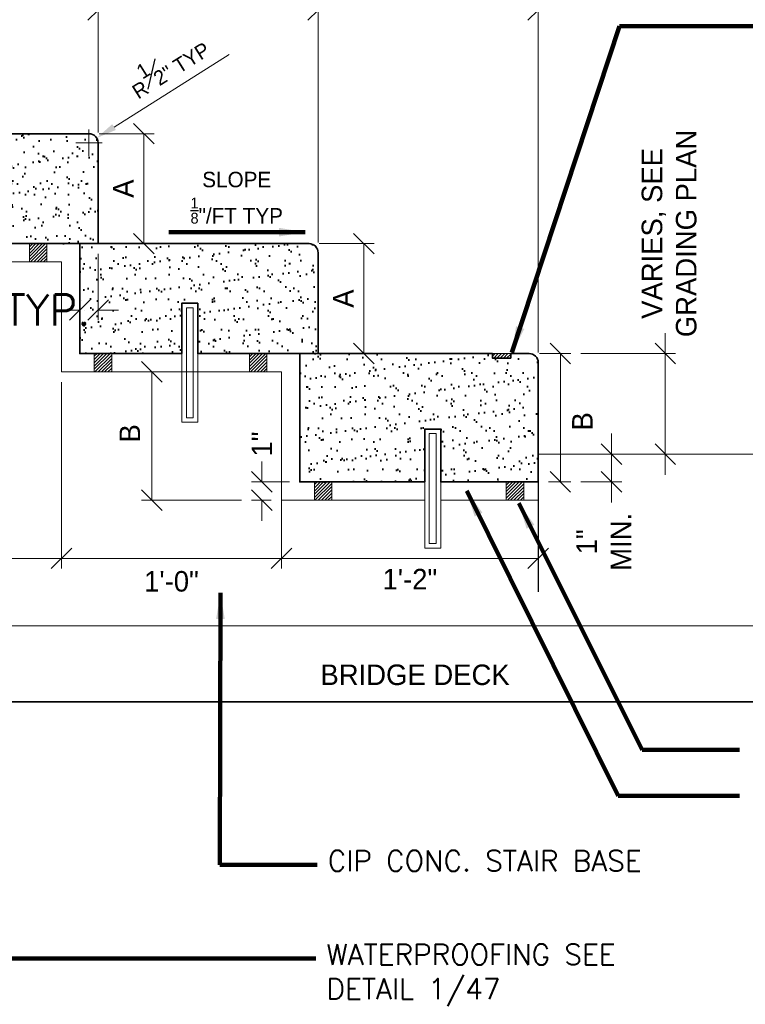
# Model space of a CAD drawing. Extents: x 1828566 to 1828596, y 711482 to 711702.
# Tile 9 of 20: x 1828583.39 to 1828586.69, y 711671.95 to 711676.43. Entities that reach past the tile are written whole.
import ezdxf

# ---------------------------------------------------------------- set-up
doc = ezdxf.new("R2010")
doc.units = 0
doc.header["$LTSCALE"] = 0.666667
doc.header["$MEASUREMENT"] = 0
doc.layers.get('0').update_dxf_attribs({"lineweight": 9})
doc.layers.get('Defpoints').update_dxf_attribs({"lineweight": 9})
for name, color, linetype, lineweight in [('SC_Scratch2', 191, 'Continuous', 40), ('SC_Scratch3', 7, 'Continuous', 35), ('SH_Text', 7, 'Continuous', 25), ('VG_P_Cells', 3, 'Continuous', 18), ('VG_P_Text', 7, 'Continuous', 25)]:
    doc.layers.add(name, color=color, linetype=linetype, lineweight=lineweight)
doc.styles.add('Slanted-Normal LS 0.50', font='font31.shx', dxfattribs={"height": 0.14})
doc.styles.add('Slanted-Normal LS 0.50_0', font='font31.shx')
doc.styles.add('Style-font30', font='font31.shx')
doc.dimstyles.new('(IN) 1.5-Leader', dxfattribs={"dimscale": 8, "dimtxt": 0.010833, "dimasz": 0.015, "dimexe": 0.006667, "dimexo": 0.004167, "dimgap": 0.001667, "dimtad": 1, "dimdec": 1, "dimlfac": 12.000024, "dimzin": 3, "dimdsep": 46, "dimlunit": 4, "dimtxsty": 'Style-font30', "dimblk": 'Arrowhead', "dimcen": 0.004167, "dimclrd": 256, "dimclre": 256, "dimclrt": 133, "dimadec": 0, "dimazin": 0, "dimtfac": 1, "dimtdec": 1, "dimtofl": 0, "dimtmove": 0, "dimatfit": 3, "dimfxl": 1, "dimfrac": 2, "dimtolj": 1, "dimtzin": 3, "dimlwd": -1, "dimlwe": -1, "dimarcsym": 0})
doc.dimstyles.new('Fract  Slanted', dxfattribs={"dimscale": 0.666667, "dimtxt": 0.14, "dimasz": 0.14, "dimexe": 0.07, "dimexo": 0.07, "dimgap": 0.07, "dimtad": 1, "dimdec": 3, "dimlfac": 12, "dimzin": 3, "dimdsep": 46, "dimlunit": 4, "dimtxsty": 'Slanted-Normal LS 0.50_0', "dimblk": 'OBLIQUE', "dimcen": 0.09, "dimclrd": 97, "dimclre": 97, "dimclrt": 256, "dimaunit": 1, "dimadec": 4, "dimazin": 3, "dimtfac": 1, "dimtdec": 3, "dimtofl": 0, "dimtmove": 2, "dimatfit": 1, "dimfxl": 1, "dimfrac": 1, "dimtzin": 3, "dimlwd": 0, "dimlwe": 0, "dimarcsym": 0})
doc.dimstyles.new('Fract  Slanted$4', dxfattribs={"dimscale": 0.666667, "dimtxt": 0.14, "dimasz": 0.14, "dimexe": 0.07, "dimexo": 0.07, "dimgap": 0.07, "dimtad": 1, "dimlfac": 12, "dimzin": 3, "dimdsep": 46, "dimlunit": 4, "dimtxsty": 'Slanted-Normal LS 0.50_0', "dimblk1": 'OBLIQUE', "dimsah": 1, "dimcen": 0.09, "dimclrd": 97, "dimclre": 97, "dimclrt": 256, "dimaunit": 1, "dimadec": 4, "dimazin": 3, "dimtfac": 1, "dimtofl": 0, "dimtmove": 2, "dimatfit": 1, "dimfxl": 1, "dimfrac": 1, "dimtzin": 3, "dimlwd": 0, "dimlwe": 0, "dimarcsym": 0})

# ---------------------------------------------------------------- blocks, each defined once
blk = doc.blocks.new('*D20')
at = {"layer": 'Defpoints', "color": 0, "transparency": 16777216}
for p in [(1828583.7094, 711675.8689), (1828583.7446, 711675.8911)]:
    blk.add_point(p, dxfattribs=at)
at = {"layer": 'VG_P_Text', "color": 97, "lineweight": 0, "transparency": 16777216}
for p, q in [((1828583.8237, 711675.9408), (1828584.3472, 711676.2699)), ((1828583.7094, 711675.8089), (1828583.7094, 711675.9289)), ((1828583.6494, 711675.8689), (1828583.7694, 711675.8689))]:
    blk.add_line(p, q, dxfattribs=at)
at = {"layer": 'VG_P_Text', "color": 97, "transparency": 16777216}
blk.add_solid([(1828583.8154, 711675.9539), (1828583.8319, 711675.9276), (1828583.7446, 711675.8911)], dxfattribs=at)
at = {"layer": 'VG_P_Text', "transparency": 16777216, "insert": (1828584.0646, 711676.2261), "char_height": 0.066667, "attachment_point": 5, "rotation": 32.1521, "style": 'Slanted-Normal LS 0.50_0'}
blk.add_mtext('R{\\H1x;\\S1#2;}" TYP', dxfattribs=at)
blk = doc.blocks.new('_Oblique')
at = {"color": 0, "linetype": 'ByBlock', "lineweight": -2}
blk.add_line((-0.5, -0.5), (0.5, 0.5), dxfattribs=at)
blk = doc.blocks.new('*D21')
at = {"layer": 'Defpoints', "color": 0, "transparency": 16777216}
for p in [(1828583.751, 711675.4106), (1828583.6677, 711675.1086), (1828583.6677, 711675.0288)]:
    blk.add_point(p, dxfattribs=at)
at = {"layer": 'VG_P_Text', "color": 97, "lineweight": 0, "transparency": 16777216}
for p, q in [((1828583.751, 711675.3639), (1828583.751, 711675.0619)), ((1828583.6677, 711675.0755), (1828583.6677, 711675.1553)), ((1828583.6677, 711675.1086), (1828583.5744, 711675.1086)), ((1828583.751, 711675.1086), (1828583.8444, 711675.1086))]:
    blk.add_line(p, q, dxfattribs=at)
at = {"layer": 'VG_P_Text', "color": 97, "lineweight": 0, "transparency": 16777216, "xscale": 0.09333333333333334, "yscale": 0.09333333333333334, "zscale": 0.09333333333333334}
blk.add_blockref('_Oblique', (1828583.6677, 711675.1086), dxfattribs=at)
at = {"layer": 'VG_P_Text', "color": 97, "lineweight": 0, "transparency": 16777216, "xscale": 0.09333333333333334, "yscale": 0.09333333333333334, "zscale": 0.09333333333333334, "rotation": 180}
blk.add_blockref('_Oblique', (1828583.751, 711675.1086), dxfattribs=at)
at = {"layer": 'VG_P_Text', "transparency": 16777216, "insert": (1828583.3653, 711675.1086), "char_height": 0.14, "attachment_point": 5, "style": 'Slanted-Normal LS 0.50'}
blk.add_mtext('\\Fsimplex;1" TYP.', dxfattribs=at)
blk = doc.blocks.new('Arrowhead')
blk.add_line((0, 0), (-0.021, 0))
at = {"flags": 128}
blk.add_lwpolyline([(-0.005, 0.011), (0, 0), (-0.005, -0.011)], dxfattribs=at)
blk = doc.blocks.new('*D60')
at = {"layer": 'Defpoints', "color": 0, "transparency": 16777216}
for p in [(1828585.751, 711676.4727), (1828584.751, 711675.3689), (1828585.751, 711674.8689)]:
    blk.add_point(p, dxfattribs=at)
at = {"layer": 'VG_P_Text', "color": 97, "lineweight": 0, "transparency": 16777216}
for p, q in [((1828584.751, 711675.4156), (1828584.751, 711676.5194)), ((1828585.751, 711674.9156), (1828585.751, 711676.5194)), ((1828584.751, 711676.4727), (1828585.751, 711676.4727))]:
    blk.add_line(p, q, dxfattribs=at)
at = {"layer": 'VG_P_Text', "color": 97, "lineweight": 0, "transparency": 16777216, "xscale": 0.09333333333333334, "yscale": 0.09333333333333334, "zscale": 0.09333333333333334, "rotation": 180}
blk.add_blockref('_Oblique', (1828584.751, 711676.4727), dxfattribs=at)
at = {"layer": 'VG_P_Text', "color": 97, "lineweight": 0, "transparency": 16777216, "xscale": 0.09333333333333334, "yscale": 0.09333333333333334, "zscale": 0.09333333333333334}
blk.add_blockref('_Oblique', (1828585.751, 711676.4727), dxfattribs=at)
at = {"layer": 'VG_P_Text', "transparency": 16777216, "insert": (1828585.251, 711676.566), "char_height": 0.14, "attachment_point": 5, "style": 'Slanted-Normal LS 0.50'}
blk.add_mtext('\\H0.0933333;1\'-0"', dxfattribs=at)
blk = doc.blocks.new('*D61')
at = {"layer": 'Defpoints', "color": 0, "transparency": 16777216}
for p in [(1828584.751, 711676.4727), (1828583.751, 711675.8689), (1828584.751, 711675.3689)]:
    blk.add_point(p, dxfattribs=at)
at = {"layer": 'VG_P_Text', "color": 97, "lineweight": 0, "transparency": 16777216}
for p, q in [((1828583.751, 711675.9156), (1828583.751, 711676.5194)), ((1828584.751, 711675.4156), (1828584.751, 711676.5194)), ((1828583.751, 711676.4727), (1828584.751, 711676.4727))]:
    blk.add_line(p, q, dxfattribs=at)
at = {"layer": 'VG_P_Text', "color": 97, "lineweight": 0, "transparency": 16777216, "xscale": 0.09333333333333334, "yscale": 0.09333333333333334, "zscale": 0.09333333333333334, "rotation": 180}
blk.add_blockref('_Oblique', (1828583.751, 711676.4727), dxfattribs=at)
at = {"layer": 'VG_P_Text', "color": 97, "lineweight": 0, "transparency": 16777216, "xscale": 0.09333333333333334, "yscale": 0.09333333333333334, "zscale": 0.09333333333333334}
blk.add_blockref('_Oblique', (1828584.751, 711676.4727), dxfattribs=at)
at = {"layer": 'VG_P_Text', "transparency": 16777216, "insert": (1828584.251, 711676.566), "char_height": 0.14, "attachment_point": 5, "style": 'Slanted-Normal LS 0.50'}
blk.add_mtext('\\H0.0933333;1\'-0"', dxfattribs=at)
blk = doc.blocks.new('*D62')
at = {"layer": 'Defpoints', "color": 0, "transparency": 16777216}
for p in [(1828583.751, 711676.4727), (1828582.251, 711676.3275), (1828583.751, 711675.8689)]:
    blk.add_point(p, dxfattribs=at)
at = {"layer": 'VG_P_Text', "color": 97, "lineweight": 0, "transparency": 16777216}
for p, q in [((1828582.251, 711676.3742), (1828582.251, 711676.5194)), ((1828583.751, 711675.9156), (1828583.751, 711676.5194)), ((1828582.251, 711676.4727), (1828583.751, 711676.4727))]:
    blk.add_line(p, q, dxfattribs=at)
at = {"layer": 'VG_P_Text', "color": 97, "lineweight": 0, "transparency": 16777216, "xscale": 0.09333333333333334, "yscale": 0.09333333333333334, "zscale": 0.09333333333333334, "rotation": 180}
blk.add_blockref('_Oblique', (1828582.251, 711676.4727), dxfattribs=at)
at = {"layer": 'VG_P_Text', "color": 97, "lineweight": 0, "transparency": 16777216, "xscale": 0.09333333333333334, "yscale": 0.09333333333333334, "zscale": 0.09333333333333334}
blk.add_blockref('_Oblique', (1828583.751, 711676.4727), dxfattribs=at)
at = {"layer": 'VG_P_Text', "transparency": 16777216, "insert": (1828583.001, 711676.566), "char_height": 0.14, "attachment_point": 5, "style": 'Slanted-Normal LS 0.50'}
blk.add_mtext('\\H0.0933333;1\'-6"', dxfattribs=at)
blk = doc.blocks.new('*D64')
at = {"layer": 'Defpoints', "color": 0, "transparency": 16777216}
for p in [(1828583.7094, 711675.9106), (1828583.751, 711675.4106), (1828583.9588, 711675.4106)]:
    blk.add_point(p, dxfattribs=at)
at = {"layer": 'VG_P_Text', "color": 97, "lineweight": 0, "transparency": 16777216}
for p, q in [((1828583.756, 711675.9106), (1828584.0055, 711675.9106)), ((1828583.9588, 711675.9106), (1828583.9588, 711675.4106)), ((1828583.7977, 711675.4106), (1828584.0055, 711675.4106))]:
    blk.add_line(p, q, dxfattribs=at)
at = {"layer": 'VG_P_Text', "color": 97, "lineweight": 0, "transparency": 16777216, "xscale": 0.09333333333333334, "yscale": 0.09333333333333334, "zscale": 0.09333333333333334}
for p, rotation in [((1828583.9588, 711675.9106), 90), ((1828583.9588, 711675.4106), 270)]:
    blk.add_blockref('_Oblique', p, dxfattribs=dict(at, rotation=rotation))
at = {"layer": 'VG_P_Text', "transparency": 16777216, "insert": (1828583.8655, 711675.6606), "char_height": 0.14, "attachment_point": 5, "rotation": 90, "style": 'Slanted-Normal LS 0.50'}
blk.add_mtext('{\\H0.66667x;A}', dxfattribs=at)
blk = doc.blocks.new('*D65')
at = {"layer": 'Defpoints', "color": 0, "transparency": 16777216}
for p in [(1828584.7094, 711675.4106), (1828584.751, 711674.9106), (1828584.9588, 711674.9106)]:
    blk.add_point(p, dxfattribs=at)
at = {"layer": 'VG_P_Text', "color": 97, "lineweight": 0, "transparency": 16777216}
for p, q in [((1828584.756, 711675.4106), (1828585.0055, 711675.4106)), ((1828584.9588, 711675.4106), (1828584.9588, 711674.9106)), ((1828584.7977, 711674.9106), (1828585.0055, 711674.9106))]:
    blk.add_line(p, q, dxfattribs=at)
at = {"layer": 'VG_P_Text', "color": 97, "lineweight": 0, "transparency": 16777216, "xscale": 0.09333333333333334, "yscale": 0.09333333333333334, "zscale": 0.09333333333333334}
for p, rotation in [((1828584.9588, 711675.4106), 90), ((1828584.9588, 711674.9106), 270)]:
    blk.add_blockref('_Oblique', p, dxfattribs=dict(at, rotation=rotation))
at = {"layer": 'VG_P_Text', "transparency": 16777216, "insert": (1828584.8655, 711675.1606), "char_height": 0.14, "attachment_point": 5, "rotation": 90, "style": 'Slanted-Normal LS 0.50'}
blk.add_mtext('{\\H0.66667x;A}', dxfattribs=at)
blk = doc.blocks.new('*D66')
at = {"layer": 'Defpoints', "color": 0, "transparency": 16777216}
for p in [(1828585.7094, 711674.9106), (1828585.751, 711674.3273), (1828585.8516, 711674.3273)]:
    blk.add_point(p, dxfattribs=at)
at = {"layer": 'VG_P_Text', "color": 97, "lineweight": 0, "transparency": 16777216}
for p, q in [((1828585.756, 711674.9106), (1828585.8983, 711674.9106)), ((1828585.8516, 711674.9106), (1828585.8516, 711674.3273)), ((1828585.7977, 711674.3273), (1828585.8983, 711674.3273))]:
    blk.add_line(p, q, dxfattribs=at)
at = {"layer": 'VG_P_Text', "color": 97, "lineweight": 0, "transparency": 16777216, "xscale": 0.09333333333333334, "yscale": 0.09333333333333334, "zscale": 0.09333333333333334}
for p, rotation in [((1828585.8516, 711674.9106), 90), ((1828585.8516, 711674.3273), 270)]:
    blk.add_blockref('_Oblique', p, dxfattribs=dict(at, rotation=rotation))
at = {"layer": 'VG_P_Text', "transparency": 16777216, "insert": (1828585.9514, 711674.6024), "char_height": 0.14, "attachment_point": 5, "rotation": 90, "style": 'Slanted-Normal LS 0.50'}
blk.add_mtext('{\\H0.66667x;B}', dxfattribs=at)
blk = doc.blocks.new('*D67')
at = {"layer": 'Defpoints', "color": 0, "transparency": 16777216}
for p in [(1828584.5427, 711674.8273), (1828583.9951, 711674.2439), (1828584.4486, 711674.2439)]:
    blk.add_point(p, dxfattribs=at)
at = {"layer": 'VG_P_Text', "color": 97, "lineweight": 0, "transparency": 16777216}
for p, q in [((1828584.496, 711674.8273), (1828583.9485, 711674.8273)), ((1828583.9951, 711674.8273), (1828583.9951, 711674.2439)), ((1828584.402, 711674.2439), (1828583.9485, 711674.2439))]:
    blk.add_line(p, q, dxfattribs=at)
at = {"layer": 'VG_P_Text', "color": 97, "lineweight": 0, "transparency": 16777216, "xscale": 0.09333333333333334, "yscale": 0.09333333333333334, "zscale": 0.09333333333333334}
for p, rotation in [((1828583.9951, 711674.8273), 90), ((1828583.9951, 711674.2439), 270)]:
    blk.add_blockref('_Oblique', p, dxfattribs=dict(at, rotation=rotation))
at = {"layer": 'VG_P_Text', "transparency": 16777216, "insert": (1828583.8953, 711674.5478), "char_height": 0.14, "attachment_point": 5, "rotation": 90, "style": 'Slanted-Normal LS 0.50'}
blk.add_mtext('{\\H0.66667x;B}', dxfattribs=at)
blk = doc.blocks.new('*D68')
at = {"layer": 'Defpoints', "color": 0, "transparency": 16777216}
for p in [(1828584.6677, 711674.3273), (1828584.4953, 711674.2439), (1828584.5844, 711674.2439)]:
    blk.add_point(p, dxfattribs=at)
at = {"layer": 'VG_P_Text', "color": 97, "lineweight": 0, "transparency": 16777216}
for p, q in [((1828584.4953, 711674.3273), (1828584.4953, 711674.4206)), ((1828584.621, 711674.3273), (1828584.4486, 711674.3273)), ((1828584.5377, 711674.2439), (1828584.4486, 711674.2439)), ((1828584.4953, 711674.2439), (1828584.4953, 711674.1506))]:
    blk.add_line(p, q, dxfattribs=at)
at = {"layer": 'VG_P_Text', "color": 97, "lineweight": 0, "transparency": 16777216, "xscale": 0.09333333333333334, "yscale": 0.09333333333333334, "zscale": 0.09333333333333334}
for p, rotation in [((1828584.4953, 711674.3273), 270), ((1828584.4953, 711674.2439), 90)]:
    blk.add_blockref('_Oblique', p, dxfattribs=dict(at, rotation=rotation))
at = {"layer": 'VG_P_Text', "transparency": 16777216, "insert": (1828584.4953, 711674.4992), "char_height": 0.14, "attachment_point": 5, "rotation": 90, "style": 'Slanted-Normal LS 0.50'}
blk.add_mtext('{\\H0.66667x;1"}', dxfattribs=at)
blk = doc.blocks.new('*D69')
at = {"layer": 'Defpoints', "color": 0, "transparency": 16777216}
for p in [(1828586.2561, 711674.4532), (1828585.8983, 711674.3273), (1828586.0837, 711674.3273)]:
    blk.add_point(p, dxfattribs=at)
at = {"layer": 'VG_P_Text', "color": 97, "lineweight": 0, "transparency": 16777216}
for p, q in [((1828586.0837, 711674.4532), (1828586.0837, 711674.5465)), ((1828586.2094, 711674.4532), (1828586.037, 711674.4532)), ((1828586.0837, 711674.4532), (1828586.0837, 711674.3273)), ((1828585.945, 711674.3273), (1828586.1304, 711674.3273)), ((1828586.0837, 711674.3273), (1828586.0837, 711674.2339))]:
    blk.add_line(p, q, dxfattribs=at)
at = {"layer": 'VG_P_Text', "color": 97, "lineweight": 0, "transparency": 16777216, "xscale": 0.09333333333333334, "yscale": 0.09333333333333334, "zscale": 0.09333333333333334}
for p, rotation in [((1828586.0837, 711674.4532), 270), ((1828586.0837, 711674.3273), 90)]:
    blk.add_blockref('_Oblique', p, dxfattribs=dict(at, rotation=rotation))
at = {"layer": 'VG_P_Text', "transparency": 16777216, "insert": (1828586.0489, 711674.0546), "char_height": 0.14, "attachment_point": 5, "rotation": 90, "style": 'Slanted-Normal LS 0.50'}
blk.add_mtext('{\\H0.66667x;1"\\PMIN.}', dxfattribs=at)
blk = doc.blocks.new('*D70')
at = {"layer": 'Defpoints', "color": 0, "transparency": 16777216}
for p in [(1828583.5844, 711674.8273), (1828584.5844, 711674.2439), (1828584.5844, 711673.9794)]:
    blk.add_point(p, dxfattribs=at)
at = {"layer": 'VG_P_Text', "color": 97, "lineweight": 0, "transparency": 16777216}
for p, q in [((1828583.5844, 711674.7806), (1828583.5844, 711673.9327)), ((1828584.5844, 711674.1973), (1828584.5844, 711673.9327)), ((1828583.5844, 711673.9794), (1828584.5844, 711673.9794))]:
    blk.add_line(p, q, dxfattribs=at)
at = {"layer": 'VG_P_Text', "color": 97, "lineweight": 0, "transparency": 16777216, "xscale": 0.09333333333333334, "yscale": 0.09333333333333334, "zscale": 0.09333333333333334, "rotation": 180}
blk.add_blockref('_Oblique', (1828583.5844, 711673.9794), dxfattribs=at)
at = {"layer": 'VG_P_Text', "color": 97, "lineweight": 0, "transparency": 16777216, "xscale": 0.09333333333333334, "yscale": 0.09333333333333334, "zscale": 0.09333333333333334}
blk.add_blockref('_Oblique', (1828584.5844, 711673.9794), dxfattribs=at)
at = {"layer": 'VG_P_Text', "transparency": 16777216, "insert": (1828584.0844, 711673.8744), "char_height": 0.14, "attachment_point": 5, "style": 'Slanted-Normal LS 0.50'}
blk.add_mtext('\\H0.0933333;1\'-0"', dxfattribs=at)
blk = doc.blocks.new('*D71')
at = {"layer": 'Defpoints', "color": 0, "transparency": 16777216}
for p in [(1828582.251, 711674.3851), (1828583.5844, 711674.2439), (1828583.5844, 711673.9794)]:
    blk.add_point(p, dxfattribs=at)
at = {"layer": 'VG_P_Text', "color": 97, "lineweight": 0, "transparency": 16777216}
for p, q in [((1828582.251, 711674.3385), (1828582.251, 711673.9327)), ((1828583.5844, 711674.1973), (1828583.5844, 711673.9327)), ((1828582.251, 711673.9794), (1828582.7199, 711673.9794)), ((1828583.5844, 711673.9794), (1828583.1155, 711673.9794))]:
    blk.add_line(p, q, dxfattribs=at)
at = {"layer": 'VG_P_Text', "color": 97, "lineweight": 0, "transparency": 16777216, "xscale": 0.09333333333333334, "yscale": 0.09333333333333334, "zscale": 0.09333333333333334, "rotation": 180}
blk.add_blockref('_Oblique', (1828582.251, 711673.9794), dxfattribs=at)
at = {"layer": 'VG_P_Text', "color": 97, "lineweight": 0, "transparency": 16777216, "xscale": 0.09333333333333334, "yscale": 0.09333333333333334, "zscale": 0.09333333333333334}
blk.add_blockref('_Oblique', (1828583.5844, 711673.9794), dxfattribs=at)
at = {"layer": 'VG_P_Text', "transparency": 16777216, "insert": (1828582.9177, 711673.8951), "char_height": 0.14, "attachment_point": 5, "style": 'Slanted-Normal LS 0.50'}
blk.add_mtext('\\H0.0933333;1\'-4"', dxfattribs=at)
blk = doc.blocks.new('*D72')
at = {"layer": 'Defpoints', "color": 0, "transparency": 16777216}
for p in [(1828584.5844, 711674.8273), (1828585.751, 711674.2439), (1828585.751, 711673.9794)]:
    blk.add_point(p, dxfattribs=at)
at = {"layer": 'VG_P_Text', "color": 97, "lineweight": 0, "transparency": 16777216}
for p, q in [((1828584.5844, 711674.7806), (1828584.5844, 711673.9327)), ((1828585.751, 711674.1973), (1828585.751, 711673.9327)), ((1828584.5844, 711673.9794), (1828585.751, 711673.9794))]:
    blk.add_line(p, q, dxfattribs=at)
at = {"layer": 'VG_P_Text', "color": 97, "lineweight": 0, "transparency": 16777216, "xscale": 0.09333333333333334, "yscale": 0.09333333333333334, "zscale": 0.09333333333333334, "rotation": 180}
blk.add_blockref('_Oblique', (1828584.5844, 711673.9794), dxfattribs=at)
at = {"layer": 'VG_P_Text', "color": 97, "lineweight": 0, "transparency": 16777216, "xscale": 0.09333333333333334, "yscale": 0.09333333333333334, "zscale": 0.09333333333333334}
blk.add_blockref('_Oblique', (1828585.751, 711673.9794), dxfattribs=at)
at = {"layer": 'VG_P_Text', "transparency": 16777216, "insert": (1828585.1677, 711673.8848), "char_height": 0.14, "attachment_point": 5, "style": 'Slanted-Normal LS 0.50'}
blk.add_mtext('\\H0.0933333;1\'-2"', dxfattribs=at)
blk = doc.blocks.new('*D73')
at = {"layer": 'Defpoints', "color": 0, "transparency": 16777216}
for p in [(1828585.8983, 711674.9106), (1828585.94, 711674.4532), (1828586.3282, 711674.4532)]:
    blk.add_point(p, dxfattribs=at)
at = {"layer": 'VG_P_Text', "color": 97, "lineweight": 0, "transparency": 16777216}
for p, q in [((1828586.3282, 711674.9106), (1828586.3282, 711675.0039)), ((1828585.945, 711674.9106), (1828586.3749, 711674.9106)), ((1828586.3282, 711674.9106), (1828586.3282, 711674.4532)), ((1828585.9866, 711674.4532), (1828586.3749, 711674.4532)), ((1828586.3282, 711674.4532), (1828586.3282, 711674.3598))]:
    blk.add_line(p, q, dxfattribs=at)
at = {"layer": 'VG_P_Text', "color": 97, "lineweight": 0, "transparency": 16777216, "xscale": 0.09333333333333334, "yscale": 0.09333333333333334, "zscale": 0.09333333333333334}
for p, rotation in [((1828586.3282, 711674.9106), 270), ((1828586.3282, 711674.4532), 90)]:
    blk.add_blockref('_Oblique', p, dxfattribs=dict(at, rotation=rotation))
at = {"layer": 'VG_P_Text', "transparency": 16777216, "insert": (1828586.3461, 711675.457), "char_height": 0.14, "attachment_point": 5, "rotation": 90, "style": 'Slanted-Normal LS 0.50'}
blk.add_mtext('{\\H0.66667x;VARIES, SEE\\PGRADING PLAN}', dxfattribs=at)

msp = doc.modelspace()

# ---------------------------------------------------------------- hatches: boundary and pattern name
at = {"layer": 'SC_Scratch2'}
h = msp.add_hatch(dxfattribs=at)
h.set_pattern_fill('AR-SAND', color=256, style=0, pattern_type=2)
h.set_pattern_definition([(37.5, (1828582.762566, 711675.819514), (-0.0031497, 0.096341), [0, -0.076, 0, -0.085, 0, -0.08125]), (7.5, (1828582.76257, 711675.81951), (0.088489, 0.141107), [0, -0.041, 0, -0.0685, 0, -0.02625]), (327.5, (1828582.701066, 711675.81951), (0.155707, 0.000283), [0, -0.025, 0, -0.09, 0, -0.1175]), (317.5, (1828582.70107, 711675.81951), (0.150306, 0.043884), [0, -0.0125, 0, -0.059, 0, -0.0675])])
edge = h.paths.add_edge_path()
edge.add_arc((1828583.709358, 711675.868929), 0.041667, 0, 90)
edge.add_line((1828583.709358, 711675.910596), (1828582.751026, 711675.910596))
edge.add_line((1828582.751026, 711675.910596), (1828582.292694, 711675.910596))
edge.add_arc((1828582.292694, 711675.868929), 0.041667, 90, 180)
edge.add_line((1828582.251027, 711675.868929), (1828582.251027, 711675.847319))
edge.add_line((1828582.251027, 711675.847319), (1828582.251027, 711675.841912))
edge.add_line((1828582.251027, 711675.841912), (1828582.251027, 711675.584061))
edge.add_line((1828582.251027, 711675.584061), (1828582.251027, 711675.528795))
edge.add_line((1828582.251027, 711675.528795), (1828582.251027, 711675.519964))
edge.add_line((1828582.251027, 711675.519964), (1828582.251027, 711675.487128))
edge.add_line((1828582.251027, 711675.487128), (1828582.251027, 711675.410597))
edge.add_line((1828582.251027, 711675.410597), (1828582.358947, 711675.410597))
edge.add_line((1828582.358947, 711675.410597), (1828582.438034, 711675.410597))
edge.add_line((1828582.438034, 711675.410597), (1828583.011216, 711675.410597))
edge.add_line((1828583.011216, 711675.410597), (1828583.011216, 711675.639763))
edge.add_line((1828583.011216, 711675.639763), (1828583.084049, 711675.639763))
edge.add_line((1828583.084049, 711675.639763), (1828583.084049, 711675.410597))
edge.add_line((1828583.084049, 711675.410597), (1828583.439018, 711675.410597))
edge.add_line((1828583.439018, 711675.410597), (1828583.501025, 711675.410597))
edge.add_line((1828583.501025, 711675.410597), (1828583.518104, 711675.410597))
edge.add_line((1828583.518104, 711675.410597), (1828583.667691, 711675.410597))
edge.add_line((1828583.667691, 711675.410597), (1828583.751024, 711675.410597))
edge.add_line((1828583.751024, 711675.410597), (1828583.751024, 711675.868929))
h = msp.add_hatch(dxfattribs=at)
h.set_pattern_fill('AR-SAND', color=256, style=0, pattern_type=2)
h.set_pattern_definition([(37.5, (1828584.079385, 711675.20699), (-0.00315, 0.096341), [0, -0.076, 0, -0.085, 0, -0.08125]), (7.5, (1828584.07939, 711675.20699), (0.088489, 0.141107), [0, -0.041, 0, -0.0685, 0, -0.02625]), (327.5, (1828584.017885, 711675.20699), (0.155707, 0.000283), [0, -0.025, 0, -0.09, 0, -0.1175]), (317.5, (1828584.01789, 711675.20699), (0.150306, 0.043884), [0, -0.0125, 0, -0.059, 0, -0.0675])])
edge = h.paths.add_edge_path()
edge.add_arc((1828584.709356, 711675.36893), 0.041667, 0, 90)
edge.add_line((1828584.709356, 711675.410597), (1828583.834357, 711675.410597))
edge.add_line((1828583.834357, 711675.410597), (1828583.751024, 711675.410597))
edge.add_line((1828583.751024, 711675.410597), (1828583.667691, 711675.410597))
edge.add_line((1828583.667691, 711675.410597), (1828583.667691, 711674.910598))
edge.add_line((1828583.667691, 711674.910598), (1828583.733945, 711674.910598))
edge.add_line((1828583.733945, 711674.910598), (1828583.813032, 711674.910598))
edge.add_line((1828583.813032, 711674.910598), (1828584.131274, 711674.910598))
edge.add_line((1828584.131274, 711674.910598), (1828584.131274, 711675.139764))
edge.add_line((1828584.131274, 711675.139764), (1828584.204107, 711675.139764))
edge.add_line((1828584.204107, 711675.139764), (1828584.204107, 711674.910598))
edge.add_line((1828584.204107, 711674.910598), (1828584.439016, 711674.910598))
edge.add_line((1828584.439016, 711674.910598), (1828584.501023, 711674.910598))
edge.add_line((1828584.501023, 711674.910598), (1828584.518102, 711674.910598))
edge.add_line((1828584.518102, 711674.910598), (1828584.667689, 711674.910598))
edge.add_line((1828584.667689, 711674.910598), (1828584.751022, 711674.910598))
edge.add_line((1828584.751022, 711674.910598), (1828584.751022, 711675.36893))
h = msp.add_hatch(dxfattribs=at)
h.set_pattern_fill('AR-SAND', color=256, style=0, pattern_type=2)
h.set_pattern_definition([(37.5, (1828584.9689, 711674.571354), (-0.00315, 0.096341), [0, -0.076, 0, -0.085, 0, -0.08125]), (7.5, (1828584.9689, 711674.57135), (0.088489, 0.141107), [0, -0.041, 0, -0.0685, 0, -0.02625]), (327.5, (1828584.9074, 711674.571354), (0.155707, 0.000283), [0, -0.025, 0, -0.09, 0, -0.1175]), (317.5, (1828584.9074, 711674.57135), (0.150306, 0.043884), [0, -0.0125, 0, -0.059, 0, -0.0675])])
edge = h.paths.add_edge_path()
edge.add_arc((1828585.709354, 711674.868931), 0.041667, 0, 90)
edge.add_line((1828585.709354, 711674.910598), (1828585.626021, 711674.910598))
edge.add_line((1828585.626021, 711674.910598), (1828585.626021, 711674.889764))
edge.add_line((1828585.626021, 711674.889764), (1828585.542687, 711674.889764))
edge.add_line((1828585.542687, 711674.889764), (1828585.542687, 711674.910598))
edge.add_line((1828585.542687, 711674.910598), (1828584.834355, 711674.910598))
edge.add_line((1828584.834355, 711674.910598), (1828584.751022, 711674.910598))
edge.add_line((1828584.751022, 711674.910598), (1828584.667689, 711674.910598))
edge.add_line((1828584.667689, 711674.910598), (1828584.667689, 711674.327265))
edge.add_line((1828584.667689, 711674.327265), (1828584.733943, 711674.327265))
edge.add_line((1828584.733943, 711674.327265), (1828584.81303, 711674.327265))
edge.add_line((1828584.81303, 711674.327265), (1828585.235059, 711674.327265))
edge.add_line((1828585.235059, 711674.327265), (1828585.235059, 711674.567352))
edge.add_line((1828585.235059, 711674.567352), (1828585.307892, 711674.567352))
edge.add_line((1828585.307892, 711674.567352), (1828585.307892, 711674.327265))
edge.add_line((1828585.307892, 711674.327265), (1828585.60568, 711674.327265))
edge.add_line((1828585.60568, 711674.327265), (1828585.684767, 711674.327265))
edge.add_line((1828585.684767, 711674.327265), (1828585.75102, 711674.327265))
edge.add_line((1828585.75102, 711674.327265), (1828585.75102, 711674.453182))
edge.add_line((1828585.75102, 711674.453182), (1828585.75102, 711674.868931))
at = {"layer": 'SC_Scratch3'}
h = msp.add_hatch(dxfattribs=at)
h.set_pattern_fill('ANSI31', color=256, pattern_type=2)
h.set_pattern_definition([(45, (1828631.654051, 711668.633618), (-0.0073656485, 0.0073656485), [])])
h.paths.add_polyline_path([(1828583.439018, 711675.410597), (1828583.518104, 711675.410597), (1828583.518104, 711675.327263), (1828583.439018, 711675.327263)])
h = msp.add_hatch(dxfattribs=at)
h.set_pattern_fill('ANSI31', color=256, pattern_type=2)
h.set_pattern_definition([(45, (1828632.904018, 711668.133618), (-0.0073656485, 0.0073656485), [])])
h.paths.add_polyline_path([(1828583.813032, 711674.910598), (1828583.733945, 711674.910598), (1828583.733945, 711674.827264), (1828583.813032, 711674.827264)])
h = msp.add_hatch(dxfattribs=at)
h.set_pattern_fill('ANSI31', color=256, pattern_type=2)
h.set_pattern_definition([(45, (1828632.654051, 711668.133618), (-0.0073656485, 0.0073656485), [])])
h.paths.add_polyline_path([(1828584.439016, 711674.910598), (1828584.518102, 711674.910598), (1828584.518102, 711674.827264), (1828584.439016, 711674.827264)])
h = msp.add_hatch(dxfattribs=at)
h.set_pattern_fill('ANSI31', color=256, pattern_type=2)
h.set_pattern_definition([(45, (1828633.862376, 711667.092117), (-0.0073656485, 0.0073656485), [])])
h.paths.add_polyline_path([(1828585.626021, 711674.910598), (1828585.542687, 711674.910598), (1828585.542687, 711674.889764), (1828585.626021, 711674.889764)])
h = msp.add_hatch(dxfattribs=at)
h.set_pattern_fill('ANSI31', color=256, pattern_type=2)
h.set_pattern_definition([(45, (1828633.904018, 711667.550284), (-0.0073656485, 0.0073656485), [])])
h.paths.add_polyline_path([(1828584.81303, 711674.327265), (1828584.733943, 711674.327265), (1828584.733943, 711674.243932), (1828584.81303, 711674.243932)])
h = msp.add_hatch(dxfattribs=at)
h.set_pattern_fill('ANSI31', color=256, pattern_type=2)
h.set_pattern_definition([(45, (1828633.820634, 711667.550284), (-0.0073656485, 0.0073656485), [])])
h.paths.add_polyline_path([(1828585.60568, 711674.327265), (1828585.684767, 711674.327265), (1828585.684767, 711674.243932), (1828585.60568, 711674.243932)])

# ---------------------------------------------------------------- linework, layer by layer
msp.add_line((1828588.751104, 711673.327267), (1828581.809097, 711673.327267), dxfattribs=at)
at = {"layer": 'SC_Scratch3', "flags": 128}
for points in [[(1828583.751024, 711675.868929, 0.41421356), (1828583.709358, 711675.910596), (1828582.751026, 711675.910596), (1828582.292694, 711675.910596, 0.41421356), (1828582.251027, 711675.868929), (1828582.251027, 711675.847319), (1828582.251027, 711675.841912), (1828582.251027, 711675.584061), (1828582.251027, 711675.528795), (1828582.251027, 711675.519964), (1828582.251027, 711675.487128), (1828582.251027, 711675.410597), (1828582.358947, 711675.410597), (1828582.438034, 711675.410597), (1828583.011216, 711675.410597), (1828583.011216, 711675.639763), (1828583.084049, 711675.639763), (1828583.084049, 711675.410597), (1828583.439018, 711675.410597), (1828583.501025, 711675.410597), (1828583.518104, 711675.410597), (1828583.667691, 711675.410597), (1828583.751024, 711675.410597), (1828583.751024, 711675.868929)], [(1828584.751022, 711675.36893, 0.41421356), (1828584.709356, 711675.410597), (1828583.834357, 711675.410597), (1828583.751024, 711675.410597), (1828583.667691, 711675.410597), (1828583.667691, 711674.910598), (1828583.733945, 711674.910598), (1828583.813032, 711674.910598), (1828584.131274, 711674.910598), (1828584.131274, 711675.139764), (1828584.204107, 711675.139764), (1828584.204107, 711674.910598), (1828584.439016, 711674.910598), (1828584.501023, 711674.910598), (1828584.518102, 711674.910598), (1828584.667689, 711674.910598), (1828584.751022, 711674.910598), (1828584.751022, 711675.36893)], [(1828585.75102, 711674.868931, 0.41421356), (1828585.709354, 711674.910598), (1828585.626021, 711674.910598), (1828585.626021, 711674.889764), (1828585.542687, 711674.889764), (1828585.542687, 711674.910598), (1828584.834355, 711674.910598), (1828584.751022, 711674.910598), (1828584.667689, 711674.910598), (1828584.667689, 711674.327265), (1828584.733943, 711674.327265), (1828584.81303, 711674.327265), (1828585.235059, 711674.327265), (1828585.235059, 711674.567352), (1828585.307892, 711674.567352), (1828585.307892, 711674.327265), (1828585.60568, 711674.327265), (1828585.684767, 711674.327265), (1828585.75102, 711674.327265), (1828585.75102, 711674.453182), (1828585.75102, 711674.868931)]]:
    msp.add_lwpolyline(points, format="xyb", close=True, dxfattribs=at)
at = {"layer": 'SH_Text'}
for p, q in [((1828585.75102, 711674.868931), (1828585.75102, 711674.327265)), ((1828585.75102, 711674.327265), (1828585.75102, 711673.827266))]:
    msp.add_line(p, q, dxfattribs=at)
at = {"layer": 'VG_P_Cells'}
for p, q in [((1828583.709358, 711675.910596), (1828582.292686, 711675.910596)), ((1828583.751024, 711675.868929), (1828583.751024, 711675.410597)), ((1828583.834357, 711675.410597), (1828583.084049, 711675.410597)), ((1828584.709356, 711675.410597), (1828583.501025, 711675.410597)), ((1828583.667691, 711675.410597), (1828583.667691, 711674.910598)), ((1828584.751022, 711675.36893), (1828584.751022, 711674.910598)), ((1828583.584358, 711675.327263), (1828583.084049, 711675.327263)), ((1828583.584358, 711675.327263), (1828583.584358, 711674.827264)), ((1828583.667691, 711674.910598), (1828584.131274, 711674.910598)), ((1828584.834355, 711674.910598), (1828584.204107, 711674.910598)), ((1828585.709354, 711674.910598), (1828584.501023, 711674.910598)), ((1828584.667689, 711674.910598), (1828584.667689, 711674.327265)), ((1828585.542687, 711674.910598), (1828585.542687, 711674.889764)), ((1828585.626021, 711674.889764), (1828585.542687, 711674.889764)), ((1828585.626021, 711674.910598), (1828585.626021, 711674.889764)), ((1828584.131274, 711674.827264), (1828583.584358, 711674.827264)), ((1828584.584356, 711674.827264), (1828584.204107, 711674.827264)), ((1828584.584356, 711674.827264), (1828584.584356, 711674.243932)), ((1828585.75102, 711674.868931), (1828585.75102, 711674.327265)), ((1828588.500797, 711674.453182), (1828585.75102, 711674.453182)), ((1828585.235059, 711674.327265), (1828584.667689, 711674.327265)), ((1828585.75102, 711674.327265), (1828585.307892, 711674.327265)), ((1828585.235059, 711674.243932), (1828584.584356, 711674.243932)), ((1828585.75102, 711674.243932), (1828585.307892, 711674.243932)), ((1828588.750715, 711673.672206), (1828581.809097, 711673.672206))]:
    msp.add_line(p, q, dxfattribs=at)
at = {"layer": 'VG_P_Cells', "flags": 128}
for points in [[(1828583.518104, 711675.410597), (1828583.439018, 711675.410597), (1828583.439018, 711675.327263), (1828583.518104, 711675.327263), (1828583.518104, 711675.410597)], [(1828584.131274, 711675.139764), (1828584.204107, 711675.139764), (1828584.204107, 711674.598098), (1828584.131274, 711674.598098), (1828584.131274, 711675.139764)], [(1828584.152107, 711675.11893), (1828584.183273, 711675.11893), (1828584.183273, 711674.618931), (1828584.152107, 711674.618931), (1828584.152107, 711675.11893)], [(1828583.733945, 711674.910598), (1828583.813032, 711674.910598), (1828583.813032, 711674.827264), (1828583.733945, 711674.827264), (1828583.733945, 711674.910598)], [(1828584.518102, 711674.910598), (1828584.439016, 711674.910598), (1828584.439016, 711674.827264), (1828584.518102, 711674.827264), (1828584.518102, 711674.910598)], [(1828585.235059, 711674.567352), (1828585.307892, 711674.567352), (1828585.307892, 711674.025687), (1828585.235059, 711674.025687), (1828585.235059, 711674.567352)], [(1828585.255892, 711674.546519), (1828585.287059, 711674.546519), (1828585.287059, 711674.04652), (1828585.255892, 711674.04652), (1828585.255892, 711674.546519)], [(1828584.733943, 711674.327265), (1828584.81303, 711674.327265), (1828584.81303, 711674.243932), (1828584.733943, 711674.243932), (1828584.733943, 711674.327265)], [(1828585.684767, 711674.327265), (1828585.60568, 711674.327265), (1828585.60568, 711674.243932), (1828585.684767, 711674.243932), (1828585.684767, 711674.327265)]]:
    msp.add_lwpolyline(points, close=True, dxfattribs=at)
at = {"layer": 'VG_P_Cells'}
for centre in [(1828583.709358, 711675.868929), (1828584.709356, 711675.36893), (1828585.709354, 711674.868931)]:
    msp.add_arc(centre, 0.041667, 360, 90, dxfattribs=at)

# ---------------------------------------------------------------- texts
at = {"layer": 'SH_Text', "style": 'Style-font30'}
for s, insert, char_height, width, attachment_point in [('SLOPE\\P{\\A1;\\H0.7x;\\S1/8;}"/FT TYP', (1828584.38098, 711675.737217), 0.07031236, 1.05678646, 2), ('\\Fsimplex;\\A1;CIP CONC. STAIR BASE', (1828584.794266, 711672.650615), 0.09374981, 1.90016851, 1), ('\\Fsimplex;WATERPROOFING SEE DETAIL 1/47', (1828584.78849, 711672.224424), 0.09374981, 1.90016851, 1)]:
    msp.add_mtext(s, dxfattribs=dict(at, insert=insert, char_height=char_height, width=width, attachment_point=attachment_point))
at = {"layer": 'VG_P_Text', "insert": (1828584.761315, 711673.449317), "char_height": 0.09333333, "attachment_point": 4, "rotation": 0, "line_spacing_factor": 1.05, "style": 'Slanted-Normal LS 0.50'}
msp.add_mtext('BRIDGE DECK', dxfattribs=at)

# ---------------------------------------------------------------- dimensions: what is measured, and where the dimension line sits
at = {"layer": 'VG_P_Text'}
for base, p1, p2, angle, text, picture, middle in [((1828583.751024, 711676.472707), (1828582.251027, 711676.327501), (1828583.751024, 711675.868929), 359.999997, '\\H0.0933333;<>', '*D62', (1828583.001026, 711676.56604)), ((1828584.751022, 711676.472707), (1828583.751024, 711675.868929), (1828584.751022, 711675.36893), 359.999997, '\\H0.0933333;<>', '*D61', (1828584.251023, 711676.56604)), ((1828585.75102, 711676.472707), (1828584.751022, 711675.36893), (1828585.75102, 711674.868931), 359.999997, '\\H0.0933333;<>', '*D60', (1828585.251021, 711676.56604)), ((1828583.958837, 711675.410597), (1828583.709358, 711675.910596), (1828583.751024, 711675.410597), 269.999997, '{\\H0.66667x;A}', '*D64', (1828583.865504, 711675.660596)), ((1828584.958835, 711674.910598), (1828584.709356, 711675.410597), (1828584.751022, 711674.910598), 269.999997, '{\\H0.66667x;A}', '*D65', (1828584.865502, 711675.160597))]:
    dim = msp.add_linear_dim(base=base, p1=p1, p2=p2, angle=angle, text=text, dimstyle='Fract  Slanted', override={"dimtxsty": 'Slanted-Normal LS 0.50'}, dxfattribs=at)
    dim.commit()
    dim.dimension.update_dxf_attribs({"geometry": picture, "text_midpoint": middle})
dim = msp.add_radius_dim(center=(1828583.709358, 711675.868929), mpoint=(1828583.744634, 711675.891103), text='<> TYP', dimstyle='Fract  Slanted$4', override={"dimtxt": 0.1, "dimtxsty": 'Slanted-Normal LS 0.50_0'}, dxfattribs=at)
dim.commit()
dim.dimension.update_dxf_attribs({"geometry": '*D20', "text_midpoint": (1828584.064637, 711676.226109)})
for base, p1, p2, angle, text, override, picture, middle in [((1828586.328191, 711674.453182), (1828585.898286, 711674.910598), (1828585.939953, 711674.453182), 269.999997, '{\\H0.66667x;VARIES, SEE\\PGRADING PLAN}', {"dimtxsty": 'Slanted-Normal LS 0.50', "dimtofl": 1}, '*D73', (1828586.346059, 711675.456985)), ((1828583.667691, 711675.108584), (1828583.751024, 711675.410597), (1828583.667691, 711675.028796), 180, '\\Fsimplex;<> TYP.', {"dimtxsty": 'Slanted-Normal LS 0.50'}, '*D21', (1828583.365311, 711675.108584)), ((1828585.85162, 711674.327265), (1828585.709354, 711674.910598), (1828585.75102, 711674.327265), 269.999997, '{\\H0.66667x;B}', {"dimtxsty": 'Slanted-Normal LS 0.50'}, '*D66', (1828585.951437, 711674.602361)), ((1828583.995132, 711674.243932), (1828584.542689, 711674.827264), (1828584.448635, 711674.243932), 269.999997, '{\\H0.66667x;B}', {"dimtxsty": 'Slanted-Normal LS 0.50'}, '*D67', (1828583.895317, 711674.547797)), ((1828584.584356, 711673.979375), (1828583.584358, 711674.827264), (1828584.584356, 711674.243932), 359.999997, '\\H0.0933333;<>', {"dimtxsty": 'Slanted-Normal LS 0.50'}, '*D70', (1828584.084357, 711673.874445)), ((1828585.75102, 711673.979375), (1828584.584356, 711674.827264), (1828585.75102, 711674.243932), 359.999997, '\\H0.0933333;<>', {"dimtxsty": 'Slanted-Normal LS 0.50'}, '*D72', (1828585.167688, 711673.884785)), ((1828584.495302, 711674.243932), (1828584.667689, 711674.327265), (1828584.584356, 711674.243932), 269.999997, '{\\H0.66667x;<>}', {"dimtxsty": 'Slanted-Normal LS 0.50'}, '*D68', (1828584.495302, 711674.499216)), ((1828586.083694, 711674.327265), (1828586.256081, 711674.453182), (1828585.898286, 711674.327265), 269.999997, '{\\H0.66667x;1"\\PMIN.}', {"dimtxsty": 'Slanted-Normal LS 0.50', "dimtofl": 1}, '*D69', (1828586.048922, 711674.054556)), ((1828583.584358, 711673.979375), (1828582.25103, 711674.385139), (1828583.584358, 711674.243932), 359.999997, '\\H0.0933333;<>', {"dimtxsty": 'Slanted-Normal LS 0.50'}, '*D71', (1828582.917694, 711673.895125))]:
    dim = msp.add_linear_dim(base=base, p1=p1, p2=p2, angle=angle, text=text, dimstyle='Fract  Slanted', override=override, dxfattribs=at)
    dim.commit()
    dim.dimension.update_dxf_attribs({"geometry": picture, "text_midpoint": middle, "dimtype": 160})

# ---------------------------------------------------------------- leaders
at = {"layer": 'SH_Text'}
for points in [[(1828585.631353, 711674.914972), (1828586.120516, 711676.39979), (1828588.160088, 711676.39979)], [(1828584.692532, 711675.462742), (1828584.143324, 711675.463077), (1828584.072291, 711675.46312)], [(1828585.426098, 711674.285907), (1828586.113841, 711672.900217), (1828586.665975, 711672.900217)], [(1828585.662083, 711674.230266), (1828586.223728, 711673.10855), (1828586.665975, 711673.10855)], [(1828584.307158, 711673.823049), (1828584.304467, 711672.585401), (1828584.746713, 711672.585401)], [(1828582.030042, 711673.724695), (1828582.029841, 711672.15921), (1828584.740937, 711672.15921)]]:
    msp.add_leader(points, dimstyle='(IN) 1.5-Leader', override={"dimclrd": 0, "dimlwd": 65534}, dxfattribs=at)

doc.saveas('drawing.dxf')
